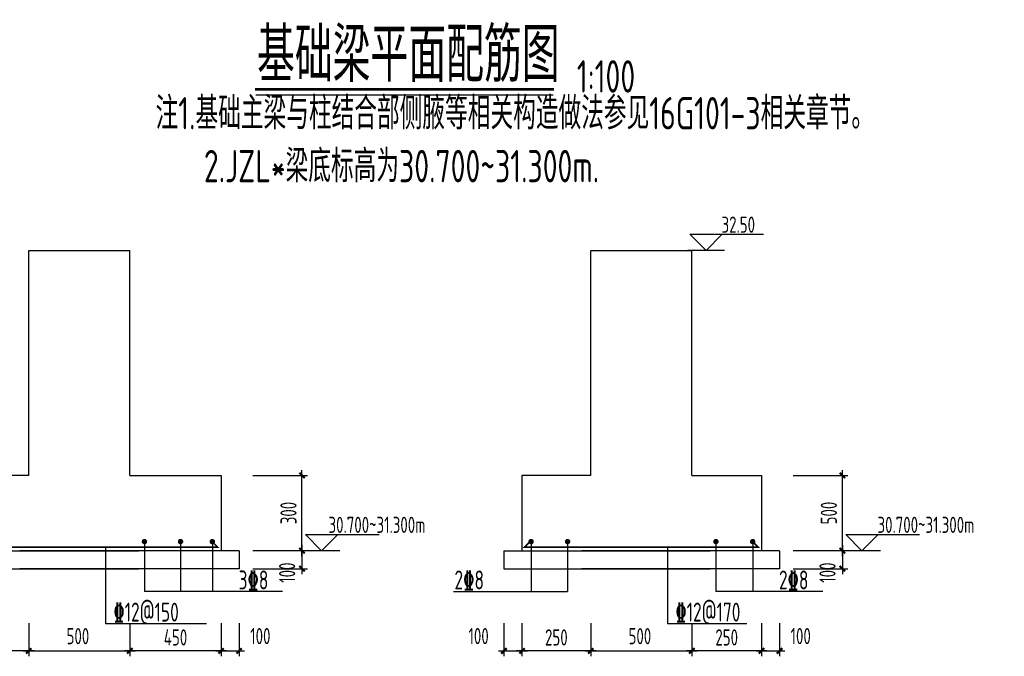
# Model space of a CAD drawing. Extents: x -312340 to 313322, y -38051 to 526488.
# Tile 8 of 11: x -171330 to -153105, y 157106 to 168899. Entities that reach past the tile are written whole.
import ezdxf
from ezdxf.enums import TextEntityAlignment as Align

# ---------------------------------------------------------------- set-up
doc = ezdxf.new("R2010")
doc.units = 0
doc.header["$LTSCALE"] = 1000
doc.header["$MEASUREMENT"] = 0
doc.layers.get('0').update_dxf_attribs({"linetype": 'CONTINUOUS'})
doc.layers.get('defpoints').update_dxf_attribs({"linetype": 'CONTINUOUS'})
for name, color, linetype in [('DIM', 3, 'CONTINUOUS'), ('REIN', 1, 'CONTINUOUS'), ('TEXT', 7, 'CONTINUOUS'), ('THICK', 6, 'CONTINUOUS'), ('THIN', 7, 'CONTINUOUS'), ('WALL', 2, 'CONTINUOUS')]:
    doc.layers.add(name, color=color, linetype=linetype)
doc.styles.add('TSSD_Dimension', font='Tssdeng.shx', dxfattribs={"width": 0.7, "bigfont": 'hztxt.shx'})
doc.styles.add('TSSD_Label', font='Tssdeng.shx', dxfattribs={"width": 0.7, "bigfont": 'hztxt.shx'})
doc.styles.add('TSSD_NORM', font='tssdeng.shx', dxfattribs={"width": 0.7, "bigfont": 'hztxt.shx'})
doc.dimstyles.new('TSSD_100_100', dxfattribs={"dimtxt": 300, "dimasz": 100, "dimexe": 100, "dimexo": 250, "dimgap": 100, "dimtad": 1, "dimdec": 0, "dimzin": 0, "dimdsep": 46, "dimtxsty": 'TSSD_Dimension', "dimblk": 'ARCHTICK', "dimcen": 0, "dimdle": 100, "dimclrt": 7, "dimadec": 0, "dimazin": 0, "dimtfac": 1, "dimtdec": 0, "dimtix": 1, "dimtmove": 2, "dimatfit": 3, "dimfxl": 0, "dimtolj": 1, "dimtzin": 0, "dimarcsym": 0})

# ---------------------------------------------------------------- blocks, each defined once
blk = doc.blocks.new('_ArchTick')
at = {"color": 0, "linetype": 'ByBlock', "const_width": 0.4}
blk.add_lwpolyline([(-0.5, -0.5), (0.5, 0.5)], dxfattribs=at)
blk = doc.blocks.new('*D75')
at = {"layer": 'defpoints', "color": 0, "transparency": 16777216}
for p in [(-167268, 159063), (-167268, 158729), (-166105, 158729)]:
    blk.add_point(p, dxfattribs=at)
at = {"layer": 'DIM', "color": 0, "lineweight": -2, "transparency": 16777216}
for p, q in [((-166105, 159163), (-166105, 158629)), ((-167018, 159063), (-166005, 159063)), ((-167018, 158729), (-166005, 158729))]:
    blk.add_line(p, q, dxfattribs=at)
at = {"layer": 'DIM', "color": 0, "lineweight": -2, "transparency": 16777216, "xscale": 100, "yscale": 100, "zscale": 100}
for p, rotation in [((-166105, 159063), 90), ((-166105, 158729), 270)]:
    blk.add_blockref('_ArchTick', p, dxfattribs=dict(at, rotation=rotation))
at = {"layer": 'DIM', "color": 7, "transparency": 16777216, "insert": (-166380, 158656), "char_height": 300, "attachment_point": 5, "rotation": 90, "style": 'TSSD_Dimension'}
blk.add_mtext('\\A1;100', dxfattribs=at)
blk = doc.blocks.new('*D77')
at = {"layer": 'defpoints', "color": 0, "transparency": 16777216}
for p in [(-167601, 157973), (-167268, 157973), (-167268, 157206)]:
    blk.add_point(p, dxfattribs=at)
at = {"layer": 'DIM', "color": 0, "lineweight": -2, "transparency": 16777216}
for p, q in [((-167601, 157723), (-167601, 157106)), ((-167268, 157723), (-167268, 157106)), ((-167701, 157206), (-167168, 157206))]:
    blk.add_line(p, q, dxfattribs=at)
at = {"layer": 'DIM', "color": 0, "lineweight": -2, "transparency": 16777216, "xscale": 100, "yscale": 100, "zscale": 100, "rotation": 180}
blk.add_blockref('_ArchTick', (-167601, 157206), dxfattribs=at)
at = {"layer": 'DIM', "color": 0, "lineweight": -2, "transparency": 16777216, "xscale": 100, "yscale": 100, "zscale": 100}
blk.add_blockref('_ArchTick', (-167268, 157206), dxfattribs=at)
at = {"layer": 'DIM', "color": 7, "transparency": 16777216, "insert": (-166876, 157481), "char_height": 300, "attachment_point": 5, "style": 'TSSD_Dimension'}
blk.add_mtext('\\A1;100', dxfattribs=at)
blk = doc.blocks.new('*D78')
at = {"layer": 'defpoints', "color": 0, "transparency": 16777216}
for p in [(-167268, 160457), (-166105, 160457), (-167268, 159063)]:
    blk.add_point(p, dxfattribs=at)
at = {"layer": 'DIM', "color": 0, "lineweight": -2, "transparency": 16777216}
for p, q in [((-167018, 160457), (-166005, 160457)), ((-166105, 158963), (-166105, 160557)), ((-167018, 159063), (-166005, 159063))]:
    blk.add_line(p, q, dxfattribs=at)
at = {"layer": 'DIM', "color": 0, "lineweight": -2, "transparency": 16777216, "xscale": 100, "yscale": 100, "zscale": 100}
for p, rotation in [((-166105, 160457), 90), ((-166105, 159063), 270)]:
    blk.add_blockref('_ArchTick', p, dxfattribs=dict(at, rotation=rotation))
at = {"layer": 'DIM', "color": 7, "transparency": 16777216, "insert": (-166355, 159760), "char_height": 300, "attachment_point": 5, "rotation": 90, "style": 'TSSD_Dimension'}
blk.add_mtext('\\A1;300', dxfattribs=at)
blk = doc.blocks.new('*D79')
at = {"layer": 'defpoints', "color": 0, "transparency": 16777216}
for p in [(-172835, 157973), (-171163, 157973), (-172835, 157206)]:
    blk.add_point(p, dxfattribs=at)
at = {"layer": 'DIM', "color": 0, "lineweight": -2, "transparency": 16777216}
for p, q in [((-172835, 157723), (-172835, 157106)), ((-171163, 157723), (-171163, 157106)), ((-171063, 157206), (-172935, 157206))]:
    blk.add_line(p, q, dxfattribs=at)
at = {"layer": 'DIM', "color": 0, "lineweight": -2, "transparency": 16777216, "xscale": 100, "yscale": 100, "zscale": 100, "rotation": 180}
blk.add_blockref('_ArchTick', (-172835, 157206), dxfattribs=at)
at = {"layer": 'DIM', "color": 0, "lineweight": -2, "transparency": 16777216, "xscale": 100, "yscale": 100, "zscale": 100}
blk.add_blockref('_ArchTick', (-171163, 157206), dxfattribs=at)
at = {"layer": 'DIM', "color": 7, "transparency": 16777216, "insert": (-171999, 157456), "char_height": 300, "attachment_point": 5, "style": 'TSSD_Dimension'}
blk.add_mtext('\\A1;450', dxfattribs=at)
blk = doc.blocks.new('*D80')
at = {"layer": 'defpoints', "color": 0, "transparency": 16777216}
for p in [(-169291, 157973), (-167601, 157973), (-169291, 157206)]:
    blk.add_point(p, dxfattribs=at)
at = {"layer": 'DIM', "color": 0, "lineweight": -2, "transparency": 16777216}
for p, q in [((-169291, 157723), (-169291, 157106)), ((-167601, 157723), (-167601, 157106)), ((-167501, 157206), (-169391, 157206))]:
    blk.add_line(p, q, dxfattribs=at)
at = {"layer": 'DIM', "color": 0, "lineweight": -2, "transparency": 16777216, "xscale": 100, "yscale": 100, "zscale": 100}
for p, rotation in [((-169291, 157206), 179.999999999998), ((-167601, 157206), 359.999999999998)]:
    blk.add_blockref('_ArchTick', p, dxfattribs=dict(at, rotation=rotation))
at = {"layer": 'DIM', "color": 7, "transparency": 16777216, "insert": (-168446, 157456), "char_height": 300, "attachment_point": 5, "style": 'TSSD_Dimension'}
blk.add_mtext('\\A1;450', dxfattribs=at)
blk = doc.blocks.new('*D81')
at = {"layer": 'defpoints', "color": 0, "transparency": 16777216}
for p in [(-171163, 157973), (-169291, 157973), (-169291, 157206)]:
    blk.add_point(p, dxfattribs=at)
at = {"layer": 'DIM', "color": 0, "lineweight": -2, "transparency": 16777216}
for p, q in [((-171163, 157723), (-171163, 157106)), ((-169291, 157723), (-169291, 157106)), ((-171263, 157206), (-169191, 157206))]:
    blk.add_line(p, q, dxfattribs=at)
at = {"layer": 'DIM', "color": 0, "lineweight": -2, "transparency": 16777216, "xscale": 100, "yscale": 100, "zscale": 100, "rotation": 180}
blk.add_blockref('_ArchTick', (-171163, 157206), dxfattribs=at)
at = {"layer": 'DIM', "color": 0, "lineweight": -2, "transparency": 16777216, "xscale": 100, "yscale": 100, "zscale": 100}
blk.add_blockref('_ArchTick', (-169291, 157206), dxfattribs=at)
at = {"layer": 'DIM', "color": 7, "transparency": 16777216, "insert": (-170253, 157479), "char_height": 300, "attachment_point": 5, "style": 'TSSD_Dimension'}
blk.add_mtext('\\A1;500', dxfattribs=at)
blk = doc.blocks.new('*D82')
at = {"layer": 'defpoints', "color": 0, "transparency": 16777216}
for p in [(-157265, 159063), (-157265, 158729), (-156103, 158729)]:
    blk.add_point(p, dxfattribs=at)
at = {"layer": 'DIM', "color": 0, "lineweight": -2, "transparency": 16777216}
for p, q in [((-156103, 159163), (-156103, 158629)), ((-157015, 159063), (-156003, 159063)), ((-157015, 158729), (-156003, 158729))]:
    blk.add_line(p, q, dxfattribs=at)
at = {"layer": 'DIM', "color": 0, "lineweight": -2, "transparency": 16777216, "xscale": 100, "yscale": 100, "zscale": 100}
for p, rotation in [((-156103, 159063), 90), ((-156103, 158729), 270)]:
    blk.add_blockref('_ArchTick', p, dxfattribs=dict(at, rotation=rotation))
at = {"layer": 'DIM', "color": 7, "transparency": 16777216, "insert": (-156378, 158656), "char_height": 300, "attachment_point": 5, "rotation": 90, "style": 'TSSD_Dimension'}
blk.add_mtext('\\A1;100', dxfattribs=at)
blk = doc.blocks.new('*D83')
at = {"layer": 'defpoints', "color": 0, "transparency": 16777216}
for p in [(-162367, 157973), (-162033, 157973), (-162033, 157206)]:
    blk.add_point(p, dxfattribs=at)
at = {"layer": 'DIM', "color": 0, "lineweight": -2, "transparency": 16777216}
for p, q in [((-162367, 157723), (-162367, 157106)), ((-162033, 157723), (-162033, 157106)), ((-162467, 157206), (-161933, 157206))]:
    blk.add_line(p, q, dxfattribs=at)
at = {"layer": 'DIM', "color": 0, "lineweight": -2, "transparency": 16777216, "xscale": 100, "yscale": 100, "zscale": 100, "rotation": 180}
blk.add_blockref('_ArchTick', (-162367, 157206), dxfattribs=at)
at = {"layer": 'DIM', "color": 0, "lineweight": -2, "transparency": 16777216, "xscale": 100, "yscale": 100, "zscale": 100}
blk.add_blockref('_ArchTick', (-162033, 157206), dxfattribs=at)
at = {"layer": 'DIM', "color": 7, "transparency": 16777216, "insert": (-162836, 157481), "char_height": 300, "attachment_point": 5, "style": 'TSSD_Dimension'}
blk.add_mtext('\\A1;100', dxfattribs=at)
blk = doc.blocks.new('*D84')
at = {"layer": 'defpoints', "color": 0, "transparency": 16777216}
for p in [(-157599, 157973), (-157265, 157973), (-157265, 157206)]:
    blk.add_point(p, dxfattribs=at)
at = {"layer": 'DIM', "color": 0, "lineweight": -2, "transparency": 16777216}
for p, q in [((-157599, 157723), (-157599, 157106)), ((-157265, 157723), (-157265, 157106)), ((-157699, 157206), (-157165, 157206))]:
    blk.add_line(p, q, dxfattribs=at)
at = {"layer": 'DIM', "color": 0, "lineweight": -2, "transparency": 16777216, "xscale": 100, "yscale": 100, "zscale": 100, "rotation": 180}
blk.add_blockref('_ArchTick', (-157599, 157206), dxfattribs=at)
at = {"layer": 'DIM', "color": 0, "lineweight": -2, "transparency": 16777216, "xscale": 100, "yscale": 100, "zscale": 100}
blk.add_blockref('_ArchTick', (-157265, 157206), dxfattribs=at)
at = {"layer": 'DIM', "color": 7, "transparency": 16777216, "insert": (-156874, 157481), "char_height": 300, "attachment_point": 5, "style": 'TSSD_Dimension'}
blk.add_mtext('\\A1;100', dxfattribs=at)
blk = doc.blocks.new('*D85')
at = {"layer": 'defpoints', "color": 0, "transparency": 16777216}
for p in [(-157265, 160457), (-156103, 160457), (-157265, 159063)]:
    blk.add_point(p, dxfattribs=at)
at = {"layer": 'DIM', "color": 0, "lineweight": -2, "transparency": 16777216}
for p, q in [((-157015, 160457), (-156003, 160457)), ((-156103, 158963), (-156103, 160557)), ((-157015, 159063), (-156003, 159063))]:
    blk.add_line(p, q, dxfattribs=at)
at = {"layer": 'DIM', "color": 0, "lineweight": -2, "transparency": 16777216, "xscale": 100, "yscale": 100, "zscale": 100}
for p, rotation in [((-156103, 160457), 90), ((-156103, 159063), 270)]:
    blk.add_blockref('_ArchTick', p, dxfattribs=dict(at, rotation=rotation))
at = {"layer": 'DIM', "color": 7, "transparency": 16777216, "insert": (-156353, 159760), "char_height": 300, "attachment_point": 5, "rotation": 90, "style": 'TSSD_Dimension'}
blk.add_mtext('\\A1;500', dxfattribs=at)
blk = doc.blocks.new('*D86')
at = {"layer": 'defpoints', "color": 0, "transparency": 16777216}
for p in [(-162033, 157973), (-160761, 157973), (-162033, 157206)]:
    blk.add_point(p, dxfattribs=at)
at = {"layer": 'DIM', "color": 0, "lineweight": -2, "transparency": 16777216}
for p, q in [((-162033, 157723), (-162033, 157106)), ((-160761, 157723), (-160761, 157106)), ((-160661, 157206), (-162133, 157206))]:
    blk.add_line(p, q, dxfattribs=at)
at = {"layer": 'DIM', "color": 0, "lineweight": -2, "transparency": 16777216, "xscale": 100, "yscale": 100, "zscale": 100, "rotation": 180}
blk.add_blockref('_ArchTick', (-162033, 157206), dxfattribs=at)
at = {"layer": 'DIM', "color": 0, "lineweight": -2, "transparency": 16777216, "xscale": 100, "yscale": 100, "zscale": 100}
blk.add_blockref('_ArchTick', (-160761, 157206), dxfattribs=at)
at = {"layer": 'DIM', "color": 7, "transparency": 16777216, "insert": (-161397, 157456), "char_height": 300, "attachment_point": 5, "style": 'TSSD_Dimension'}
blk.add_mtext('\\A1;250', dxfattribs=at)
blk = doc.blocks.new('*D87')
at = {"layer": 'defpoints', "color": 0, "transparency": 16777216}
for p in [(-158889, 157973), (-157599, 157973), (-158889, 157206)]:
    blk.add_point(p, dxfattribs=at)
at = {"layer": 'DIM', "color": 0, "lineweight": -2, "transparency": 16777216}
for p, q in [((-158889, 157723), (-158889, 157106)), ((-157599, 157723), (-157599, 157106)), ((-157499, 157206), (-158989, 157206))]:
    blk.add_line(p, q, dxfattribs=at)
at = {"layer": 'DIM', "color": 0, "lineweight": -2, "transparency": 16777216, "xscale": 100, "yscale": 100, "zscale": 100}
for p, rotation in [((-158889, 157206), 179.9999999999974), ((-157599, 157206), 359.9999999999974)]:
    blk.add_blockref('_ArchTick', p, dxfattribs=dict(at, rotation=rotation))
at = {"layer": 'DIM', "color": 7, "transparency": 16777216, "insert": (-158244, 157456), "char_height": 300, "attachment_point": 5, "style": 'TSSD_Dimension'}
blk.add_mtext('\\A1;250', dxfattribs=at)
blk = doc.blocks.new('*D88')
at = {"layer": 'defpoints', "color": 0, "transparency": 16777216}
for p in [(-160761, 157973), (-158889, 157973), (-158889, 157206)]:
    blk.add_point(p, dxfattribs=at)
at = {"layer": 'DIM', "color": 0, "lineweight": -2, "transparency": 16777216}
for p, q in [((-160761, 157723), (-160761, 157106)), ((-158889, 157723), (-158889, 157106)), ((-160861, 157206), (-158789, 157206))]:
    blk.add_line(p, q, dxfattribs=at)
at = {"layer": 'DIM', "color": 0, "lineweight": -2, "transparency": 16777216, "xscale": 100, "yscale": 100, "zscale": 100, "rotation": 180}
blk.add_blockref('_ArchTick', (-160761, 157206), dxfattribs=at)
at = {"layer": 'DIM', "color": 0, "lineweight": -2, "transparency": 16777216, "xscale": 100, "yscale": 100, "zscale": 100}
blk.add_blockref('_ArchTick', (-158889, 157206), dxfattribs=at)
at = {"layer": 'DIM', "color": 7, "transparency": 16777216, "insert": (-159851, 157479), "char_height": 300, "attachment_point": 5, "style": 'TSSD_Dimension'}
blk.add_mtext('\\A1;500', dxfattribs=at)

msp = doc.modelspace()

# ---------------------------------------------------------------- linework, layer by layer
at = {"layer": 'REIN', "const_width": 30}
for points in [[(-172684.4, 159233.7), (-172790.5, 159127.6), (-167666, 159127.6), (-167772.1, 159233.7)], [(-161882.2, 159233.7), (-161988.3, 159127.6), (-157663.8, 159127.6), (-157769.9, 159233.7)]]:
    msp.add_lwpolyline(points, dxfattribs=at)
at = {"layer": 'REIN', "const_width": 50}
for points in [[(-169046.4, 159231, 1), (-168996.4, 159231, 1)], [(-168378.1, 159231, 1), (-168328.1, 159231, 1)], [(-167790.1, 159231, 1), (-167740.1, 159231, 1)], [(-161889.2, 159231, 1), (-161839.2, 159231, 1)], [(-161213.6, 159231, 1), (-161163.6, 159231, 1)], [(-158469, 159231, 1), (-158419, 159231, 1)], [(-157787.9, 159231, 1), (-157737.9, 159231, 1)]]:
    msp.add_lwpolyline(points, format="xyb", close=True, dxfattribs=at)
at = {"layer": 'TEXT'}
for p, q in [((-158625.8, 164623.3), (-158925.8, 164923.3)), ((-158925.8, 164923.3), (-157562, 164923.3)), ((-158625.8, 164623.3), (-158325.8, 164923.3)), ((-158285.4, 164623.3), (-158966.1, 164623.3)), ((-165741.8, 159062.6), (-166041.8, 159362.6)), ((-166041.8, 159362.6), (-164678.1, 159362.6)), ((-165741.8, 159062.6), (-165441.8, 159362.6)), ((-155739.6, 159062.6), (-156039.6, 159362.6)), ((-156039.6, 159362.6), (-154675.9, 159362.6)), ((-155739.6, 159062.6), (-155439.6, 159362.6)), ((-169740.4, 159127.6), (-169740.4, 157708.9)), ((-169021.4, 159231), (-169021.4, 158304)), ((-168353.1, 159231), (-168353.1, 158304)), ((-167761.1, 159231), (-167761.1, 158304)), ((-161864.2, 159231), (-161864.2, 158304)), ((-161188.6, 159231), (-161188.6, 158304)), ((-159338.2, 159127.6), (-159338.2, 157708.9)), ((-158444, 159231), (-158444, 158304)), ((-157758.9, 159231), (-157758.9, 158304)), ((-165401.5, 159062.6), (-166082.2, 159062.6)), ((-155399.3, 159062.6), (-156080, 159062.6)), ((-166466.6, 158304), (-169021.4, 158304)), ((-163303.3, 158304), (-161188.6, 158304)), ((-156464.4, 158304), (-158444, 158304)), ((-167870.4, 157708.9), (-169740.4, 157708.9)), ((-157868.2, 157708.9), (-159338.2, 157708.9))]:
    msp.add_line(p, q, dxfattribs=at)
at = {"layer": 'THICK', "const_width": 50}
msp.add_lwpolyline([(-166975, 167606.8), (-161442.5, 167606.8)], dxfattribs=at)
at = {"layer": 'THIN'}
msp.add_lwpolyline([(-166960.9, 167506.8), (-161456.7, 167506.8)], dxfattribs=at)
at = {"layer": 'WALL'}
for p, q in [((-171163.1, 164623.3), (-169291.5, 164623.3)), ((-171163.1, 160457.3), (-171163.1, 164623.3)), ((-169291.5, 160457.3), (-169291.5, 164623.3)), ((-160761, 164623.3), (-158889.3, 164623.3)), ((-160761, 160457.3), (-160761, 164623.3)), ((-158889.3, 160457.3), (-158889.3, 164623.3)), ((-171163.1, 160457.3), (-172835.4, 160457.3)), ((-169291.5, 160457.3), (-167601, 160457.3)), ((-167601, 160457.3), (-167601, 159062.6)), ((-160761, 160457.3), (-162033.2, 160457.3)), ((-162033.2, 160457.3), (-162033.2, 159062.6)), ((-158889.3, 160457.3), (-157598.8, 160457.3)), ((-157598.8, 160457.3), (-157598.8, 159062.6)), ((-173168.8, 159062.6), (-169124.8, 159062.6)), ((-167267.7, 159062.6), (-171329.8, 159062.6)), ((-167267.7, 159062.6), (-167267.7, 158729.3)), ((-162366.6, 159062.6), (-158547.5, 159062.6)), ((-162366.6, 159062.6), (-162366.6, 158729.3)), ((-157265.5, 159062.6), (-160927.6, 159062.6)), ((-157265.5, 159062.6), (-157265.5, 158729.3)), ((-173168.8, 158729.3), (-169124.8, 158729.3)), ((-167267.7, 158729.3), (-171329.8, 158729.3)), ((-162366.6, 158729.3), (-158547.5, 158729.3)), ((-157265.5, 158729.3), (-160927.6, 158729.3))]:
    msp.add_line(p, q, dxfattribs=at)

# ---------------------------------------------------------------- texts
at = {"layer": 'TEXT', "width": 0.7}
for s, height, style, p in [('基础梁平面配筋图', 1000, 'TSSD_NORM', (-166937.1, 167747.6)), ('1:100', 600, 'TSSD_NORM', (-161018.2, 167547.8)), ('2.JZL*梁底标高为30.700~31.300m.', 600, 'TSSD_NORM', (-167920.6, 165886)), ('32.50', 300, 'TSSD_NORM', (-158339.3, 164951.7)), ('30.700~31.300m', 300, 'TSSD_NORM', (-165614.3, 159391.1)), ('30.700~31.300m', 300, 'TSSD_NORM', (-155453.2, 159391.1)), ('3%%1328 ', 350, 'TSSD_Label', (-167278.6, 158345)), ('2%%1328 ', 350, 'TSSD_Label', (-163282.4, 158345)), ('2%%1328 ', 350, 'TSSD_Label', (-157276.5, 158345)), ('%%13212@150', 350, 'TSSD_Label', (-169596.7, 157749.9)), ('%%13212@170', 350, 'TSSD_Label', (-159194.5, 157749.9))]:
    msp.add_text(s, height=height, dxfattribs=dict(at, style=style)).set_placement(p)
at = {"layer": 'TEXT', "style": 'TSSD_NORM', "width": 0.7}
msp.add_text('注1.基础主梁与柱结合部侧腋等相关构造做法参见16G101-3相关章节。', height=600, dxfattribs=at).set_placement((-168815.5, 166686), align=Align.BOTTOM_LEFT)

# ---------------------------------------------------------------- dimensions: what is measured, and where the dimension line sits
at = {"layer": 'DIM'}
for p1, p2, distance, text, picture, middle in [((-167267.7, 159062.6), (-167267.7, 160457.3), -1162.3, '300', '*D78', (-166355.3, 159760)), ((-157265.5, 159062.6), (-157265.5, 160457.3), -1162.3, '500', '*D85', (-156353.1, 159760)), ((-171163.1, 157972.7), (-172835.4, 157972.7), 767, '450', '*D79', (-171999.3, 157455.7)), ((-167601, 157972.7), (-169291.5, 157972.7), 767, '450', '*D80', (-168446.2, 157455.7)), ((-160761, 157972.7), (-162033.2, 157972.7), 767, '250', '*D86', (-161397.1, 157455.7)), ((-157598.8, 157972.7), (-158889.3, 157972.7), 767, '250', '*D87', (-158244, 157455.7))]:
    dim = msp.add_aligned_dim(p1=p1, p2=p2, distance=distance, text=text, dimstyle='TSSD_100_100', dxfattribs=at)
    dim.commit()
    dim.dimension.update_dxf_attribs({"geometry": picture, "text_midpoint": middle})
for base, p1, p2, angle, text, picture, middle in [((-166105.3, 158729.3), (-167267.7, 159062.6), (-167267.7, 158729.3), 270, '100', '*D75', (-166380.3, 158656)), ((-156103.1, 158729.3), (-157265.5, 159062.6), (-157265.5, 158729.3), 270, '100', '*D82', (-156378.1, 158656)), ((-169291.5, 157205.7), (-171163.1, 157972.7), (-169291.5, 157972.7), 0, '500', '*D81', (-170253, 157479)), ((-167267.7, 157205.7), (-167601, 157972.7), (-167267.7, 157972.7), 0, '100', '*D77', (-166876, 157480.7)), ((-162033.2, 157205.7), (-162366.6, 157972.7), (-162033.2, 157972.7), 0, '100', '*D83', (-162836.2, 157480.7)), ((-158889.3, 157205.7), (-160761, 157972.7), (-158889.3, 157972.7), 0, '500', '*D88', (-159850.8, 157479)), ((-157265.5, 157205.7), (-157598.8, 157972.7), (-157265.5, 157972.7), 0, '100', '*D84', (-156873.8, 157480.7))]:
    dim = msp.add_linear_dim(base=base, p1=p1, p2=p2, angle=angle, text=text, dimstyle='TSSD_100_100', dxfattribs=at)
    dim.commit()
    dim.dimension.update_dxf_attribs({"geometry": picture, "text_midpoint": middle, "dimtype": 161})

doc.saveas('drawing.dxf')
